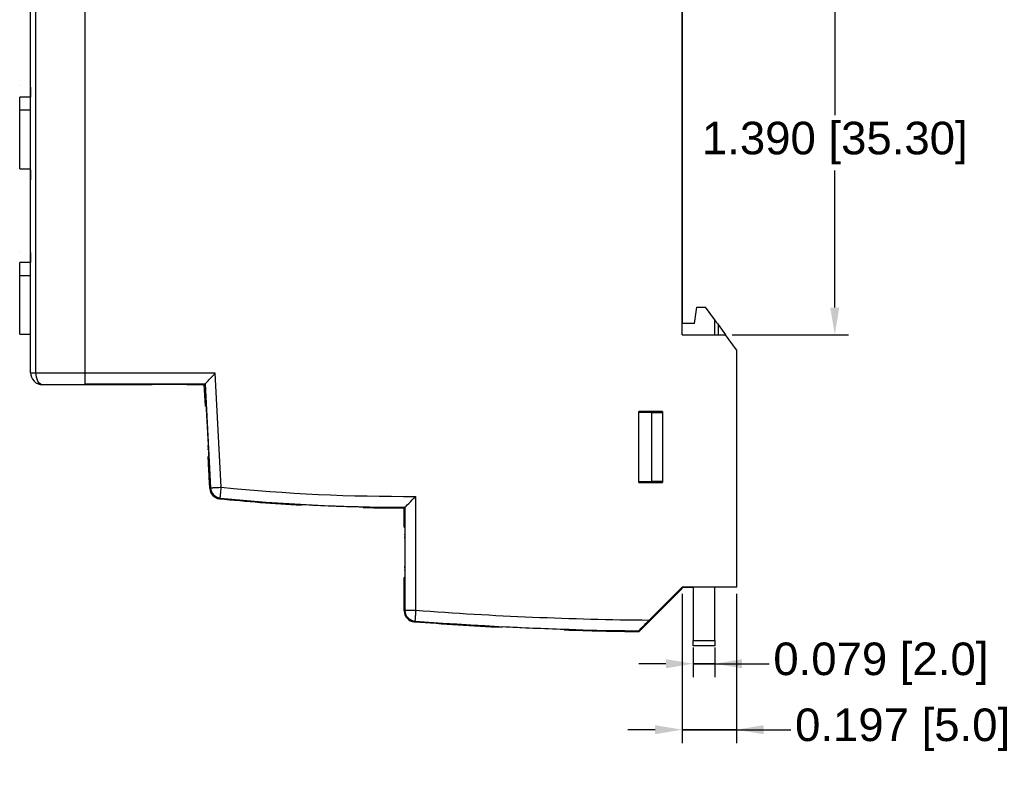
# Model space of a CAD drawing. Header units: millimetres. Extents: x 21 to 304, y 64 to 201.
# Tile 4 of 20: x 116 to 206, y 72 to 142. Entities that reach past the tile are written whole.
import ezdxf

# ---------------------------------------------------------------- set-up
doc = ezdxf.new("R2010")
doc.units = ezdxf.units.MM
doc.header["$MEASUREMENT"] = 0
doc.layers.get('0').update_dxf_attribs({"linetype": 'CONTINUOUS'})
doc.layers.get('Defpoints').update_dxf_attribs({"linetype": 'CONTINUOUS'})
doc.layers.add('View001', color=7, linetype='CONTINUOUS')
doc.styles.get("Standard").update_dxf_attribs({"font": 'arial.ttf'})
doc.dimstyles.new('STANDARD2', dxfattribs={"dimscale": 0, "dimtxt": 3, "dimasz": 2.5, "dimexe": 1.25, "dimexo": 0.625, "dimtad": 0, "dimtih": 1, "dimtoh": 1, "dimdsep": 46, "dimtxsty": 'STANDARD', "dimcen": 2.5, "dimadec": 0, "dimazin": 0, "dimtfac": 1, "dimtmove": 0, "dimatfit": 3, "dimfxl": 1, "dimarcsym": 0})

# ---------------------------------------------------------------- blocks, each defined once
blk = doc.blocks.new('*D7')
at = {"color": 0, "linetype": 'ByBlock', "lineweight": -2}
for p, q in [((177.895, 148.198), (191.971, 148.198)), ((190.721, 145.698), (190.721, 133.095)), ((190.721, 115.398), (190.721, 128.001)), ((181.275, 112.898), (191.971, 112.898))]:
    blk.add_line(p, q, dxfattribs=at)
at = {"color": 0}
for points in [[(191.138, 145.698), (190.304, 145.698), (190.721, 148.198)], [(190.304, 115.398), (191.138, 115.398), (190.721, 112.898)]]:
    blk.add_solid(points, dxfattribs=at)
at = {"layer": 'Defpoints', "color": 0}
for p in [(177.27, 148.198), (180.65, 112.898), (190.721, 112.898)]:
    blk.add_point(p, dxfattribs=at)
at = {"color": 0, "linetype": 'ByBlock', "insert": (190.721, 130.548), "char_height": 3, "attachment_point": 5}
blk.add_mtext('1.390 [35.30]', dxfattribs=at)
blk = doc.blocks.new('*D8')
at = {"color": 0, "linetype": 'ByBlock', "lineweight": -2}
for p, q in [((177.67, 84.119), (177.67, 81.36)), ((179.67, 84.119), (179.67, 81.36)), ((175.17, 82.61), (172.67, 82.61)), ((179.67, 82.61), (177.67, 82.61)), ((177.67, 82.61), (179.67, 82.61)), ((179.67, 82.61), (184.67, 82.61)), ((182.17, 82.61), (184.67, 82.61))]:
    blk.add_line(p, q, dxfattribs=at)
at = {"color": 0}
for points in [[(175.17, 82.193), (175.17, 83.026), (177.67, 82.61)], [(182.17, 83.026), (182.17, 82.193), (179.67, 82.61)]]:
    blk.add_solid(points, dxfattribs=at)
at = {"layer": 'Defpoints', "color": 0}
for p in [(177.67, 84.744), (179.67, 84.744), (177.67, 82.61)]:
    blk.add_point(p, dxfattribs=at)
at = {"color": 0, "linetype": 'ByBlock', "insert": (194.965, 82.61), "char_height": 3, "attachment_point": 5}
blk.add_mtext('0.079 [2.0]', dxfattribs=at)
blk = doc.blocks.new('*D9')
at = {"color": 0, "linetype": 'ByBlock', "lineweight": -2}
for p, q in [((176.67, 89.031), (176.67, 75.288)), ((181.67, 89.031), (181.67, 75.288)), ((174.17, 76.538), (171.67, 76.538)), ((176.67, 76.538), (181.67, 76.538)), ((181.67, 76.538), (176.67, 76.538)), ((181.67, 76.538), (186.67, 76.538)), ((184.17, 76.538), (186.67, 76.538))]:
    blk.add_line(p, q, dxfattribs=at)
at = {"color": 0}
for points in [[(174.17, 76.121), (174.17, 76.955), (176.67, 76.538)], [(184.17, 76.955), (184.17, 76.121), (181.67, 76.538)]]:
    blk.add_solid(points, dxfattribs=at)
at = {"layer": 'Defpoints', "color": 0}
for p in [(176.67, 89.656), (181.67, 89.656), (181.67, 76.538)]:
    blk.add_point(p, dxfattribs=at)
at = {"color": 0, "linetype": 'ByBlock', "insert": (196.965, 76.538), "char_height": 3, "attachment_point": 5}
blk.add_mtext('0.197 [5.0]', dxfattribs=at)

msp = doc.modelspace()

# ---------------------------------------------------------------- linework, layer by layer
at = {"layer": 'View001'}
for p, q in [((116.67, 109.398), (116.67, 151.698)), ((117.17, 109.398), (117.17, 151.698)), ((121.67, 151.731), (121.67, 109.366)), ((121.67, 151.698), (121.67, 109.398)), ((176.67, 112.898), (176.67, 144.798)), ((176.67, 144.798), (176.67, 113.934)), ((116.67, 135.698), (116.67, 134.774)), ((116.67, 134.774), (115.67, 134.774)), ((115.67, 133.572), (115.67, 134.774)), ((116.67, 133.572), (115.67, 133.572)), ((115.67, 128.178), (116.67, 128.178)), ((115.67, 128.178), (116.67, 128.178)), ((116.67, 128.078), (116.67, 127.152)), ((116.67, 120.458), (116.67, 119.533)), ((116.67, 119.533), (115.67, 119.533)), ((115.67, 118.313), (115.67, 119.533)), ((116.67, 118.313), (115.67, 118.313)), ((177.813, 113.934), (178.013, 115.444)), ((178.013, 115.444), (178.803, 115.444)), ((179.67, 114.252), (178.803, 115.444)), ((179.67, 112.898), (179.67, 114.252)), ((176.67, 112.898), (176.67, 113.934)), ((177.813, 113.934), (176.67, 113.934)), ((179.97, 113.839), (180.67, 112.876)), ((179.97, 113.839), (179.97, 112.898)), ((115.67, 112.938), (116.67, 112.938)), ((176.67, 112.898), (180.65, 112.898)), ((181.67, 111.495), (180.65, 112.898)), ((180.653, 112.898), (180.655, 112.898)), ((181.67, 111.501), (180.655, 112.898)), ((180.67, 112.876), (180.67, 112.871)), ((181.67, 111.501), (181.67, 111.495)), ((181.67, 111.495), (181.67, 89.656)), ((117.17, 109.398), (121.67, 109.398)), ((133.683, 109.366), (121.67, 109.366)), ((134.233, 98.858), (133.683, 109.366)), ((121.67, 108.298), (117.77, 108.298)), ((121.67, 108.366), (132.734, 108.366)), ((127.87, 108.298), (121.67, 108.298)), ((127.87, 108.298), (121.67, 108.298)), ((131.07, 108.325), (127.87, 108.325)), ((127.87, 108.325), (127.87, 108.298)), ((131.07, 108.325), (127.87, 108.325)), ((131.07, 108.298), (131.07, 108.325)), ((132.67, 108.298), (131.07, 108.298)), ((132.67, 108.298), (131.07, 108.298)), ((132.67, 108.298), (132.734, 108.366)), ((132.774, 106.31), (132.67, 108.298)), ((132.774, 106.31), (132.67, 108.298)), ((132.734, 108.366), (133.235, 98.806)), ((132.774, 106.31), (132.816, 106.31)), ((174.87, 105.833), (172.67, 105.833)), ((172.67, 99.283), (172.67, 105.833)), ((172.67, 105.833), (172.67, 105.733)), ((173.87, 105.733), (172.67, 105.733)), ((173.87, 105.733), (174.87, 105.733)), ((173.87, 99.383), (173.87, 105.733)), ((174.17, 105.733), (174.17, 105.833)), ((174.87, 105.833), (174.87, 99.283)), ((133.058, 101.687), (133.016, 101.687)), ((133.17, 98.744), (133.016, 101.687)), ((133.17, 98.744), (133.016, 101.687)), ((133.068, 100.961), (133.06, 100.961)), ((133.069, 100.958), (133.064, 100.957)), ((133.074, 100.855), (133.072, 100.855)), ((133.084, 100.676), (133.083, 100.65)), ((133.094, 100.958), (133.089, 100.957)), ((133.107, 100.957), (133.103, 100.957)), ((133.112, 100.634), (133.11, 100.634)), ((133.114, 100.684), (133.112, 100.684)), ((133.123, 100.671), (133.121, 100.671)), ((133.1, 100.233), (133.098, 100.233)), ((133.105, 100.266), (133.1, 100.266)), ((133.104, 100.625), (133.101, 100.624)), ((133.105, 100.599), (133.101, 100.624)), ((133.105, 100.126), (133.102, 100.125)), ((133.128, 99.84), (133.126, 99.84)), ((133.136, 100.394), (133.132, 100.394)), ((133.14, 100.286), (133.136, 100.286)), ((133.145, 99.938), (133.141, 99.937)), ((133.149, 100.164), (133.144, 100.163)), ((133.161, 99.779), (133.159, 99.779)), ((133.17, 99.775), (133.168, 99.775)), ((133.15, 99.396), (133.146, 99.395)), ((133.166, 99.447), (133.174, 99.447)), ((133.178, 99.369), (133.167, 99.368)), ((133.174, 99.447), (133.188, 99.191)), ((133.188, 99.191), (133.176, 99.191)), ((133.188, 99.191), (133.176, 99.191)), ((133.189, 99.396), (133.185, 99.395)), ((172.67, 99.383), (172.67, 99.283)), ((172.67, 99.383), (173.87, 99.383)), ((172.67, 99.283), (174.87, 99.283)), ((174.87, 99.383), (173.87, 99.383)), ((174.17, 99.283), (174.17, 99.383)), ((152.137, 87.537), (152.137, 98.019)), ((141.584, 97.214), (141.584, 97.281)), ((151.07, 97.016), (151.07, 96.948)), ((151.137, 97.016), (151.137, 87.537)), ((151.07, 95.176), (151.07, 96.948)), ((151.07, 95.176), (151.07, 96.948)), ((151.07, 95.176), (151.111, 95.176)), ((151.111, 90.554), (151.07, 90.554)), ((151.07, 87.475), (151.07, 90.554)), ((151.07, 87.475), (151.07, 90.554)), ((151.084, 89.826), (151.075, 89.826)), ((151.084, 89.823), (151.079, 89.823)), ((151.107, 90.054), (151.109, 90.054)), ((151.109, 90.054), (151.107, 90.054)), ((151.109, 90.054), (151.109, 88.054)), ((151.122, 89.823), (151.118, 89.823)), ((151.076, 88.99), (151.073, 88.99)), ((151.078, 89.098), (151.075, 89.098)), ((151.084, 89.131), (151.079, 89.131)), ((151.084, 89.72), (151.082, 89.72)), ((151.085, 89.541), (151.082, 89.515)), ((151.102, 89.317), (151.102, 89.554)), ((151.106, 89.554), (151.102, 89.554)), ((151.106, 88.054), (151.106, 89.612)), ((151.109, 89.612), (151.106, 89.612)), ((151.116, 89.549), (151.113, 89.549)), ((151.121, 89.151), (151.116, 89.151)), ((151.122, 89.259), (151.118, 89.259)), ((151.122, 89.028), (151.118, 89.028)), ((151.123, 89.536), (151.121, 89.536)), ((172.694, 85.573), (176.67, 89.548)), ((172.694, 85.573), (176.67, 89.548)), ((176.67, 89.656), (173.643, 86.63)), ((176.67, 89.548), (176.67, 89.656)), ((181.67, 89.656), (176.67, 89.656)), ((176.67, 89.656), (177.67, 89.656)), ((177.67, 89.656), (177.67, 84.744)), ((179.67, 84.744), (179.67, 89.656)), ((151.084, 88.259), (151.079, 88.259)), ((151.085, 88.704), (151.083, 88.704)), ((151.109, 88.054), (151.106, 88.054)), ((151.109, 88.054), (151.106, 88.054)), ((151.115, 88.643), (151.113, 88.643)), ((151.123, 88.259), (151.118, 88.259)), ((151.124, 88.639), (151.122, 88.639)), ((177.67, 84.744), (179.67, 84.744)), ((179.67, 84.244), (177.67, 84.244))]:
    msp.add_line(p, q, dxfattribs=at)
for centre, radius, start, end in [((151.07, 266.728), 168.712, -95.7272, -89.6374), ((151.07, 266.728), 169.78, -95.7469, -93.2026), ((151.07, 266.728), 169.78, -95.7469, -93.2026), ((151.07, 266.728), 169.712, -95.7272, -90), ((151.07, 266.728), 169.717, -93.2038, -91.2729), ((151.07, 266.728), 169.717, -93.2038, -91.2729), ((151.07, 266.728), 169.712, -90, -89.9771), ((151.07, 266.728), 169.78, -91.2724, -90), ((151.07, 266.728), 169.78, -91.2724, -90), ((176.67, 413.728), 327.112, -94.301, -90.5301), ((176.67, 413.728), 328.18, -94.312, -92.8968), ((176.67, 413.728), 328.18, -94.312, -92.8968), ((176.67, 413.728), 328.112, -94.301, -90.6991), ((176.67, 413.728), 328.117, -92.8973, -91.8985), ((176.67, 413.728), 328.18, -91.8981, -90.6942), ((176.67, 413.728), 328.18, -91.8981, -90.6942)]:
    msp.add_arc(centre, radius, start, end, dxfattribs=at)
for centre, major_axis, ratio, start_param, end_param in [((134.233, 98.858), (-0.69, 0.724), 0.999934, -5.4216, -4.00318), ((152.137, 87.537), (0.68, -0.733), 0.999929, 3.96456, 5.46022)]:
    msp.add_ellipse(centre, major_axis=major_axis, ratio=ratio, start_param=start_param, end_param=end_param, dxfattribs=at)
for points, degree, knots in [([(116.67, 138.548), (116.67, 138.708), (116.67, 138.868), (116.67, 139.185), (116.67, 139.49), (116.67, 139.637), (116.67, 139.785), (116.67, 139.925), (116.67, 140.065), (116.67, 140.195), (116.67, 140.325), (116.67, 140.445), (116.67, 140.564), (116.67, 140.67), (116.67, 140.777), (116.67, 140.869), (116.67, 140.962), (116.67, 141.039), (116.67, 141.116), (116.67, 141.177), (116.67, 141.239), (116.67, 141.283), (116.67, 141.327), (116.67, 141.354), (116.67, 141.381), (116.67, 141.389), (116.67, 141.398)], 2, [3.14159, 3.14159, 3.14159, 3.25379, 3.25379, 3.47819, 3.47819, 3.59039, 3.59039, 3.70259, 3.70259, 3.81479, 3.81479, 3.92699, 3.92699, 4.03919, 4.03919, 4.15139, 4.15139, 4.26359, 4.26359, 4.37579, 4.37579, 4.48799, 4.48799, 4.60019, 4.60019, 4.71239, 4.71239, 4.71239]), ([(116.67, 135.698), (116.67, 135.707), (116.67, 135.716), (116.67, 135.743), (116.67, 135.77), (116.67, 135.814), (116.67, 135.858), (116.67, 135.92), (116.67, 135.981), (116.67, 136.058), (116.67, 136.135), (116.67, 136.228), (116.67, 136.32), (116.67, 136.427), (116.67, 136.533), (116.67, 136.652), (116.67, 136.772), (116.67, 136.902), (116.67, 137.032), (116.67, 137.172), (116.67, 137.312), (116.67, 137.46), (116.67, 137.607), (116.67, 137.761), (116.67, 137.914), (116.67, 138.228), (116.67, 138.548)], 2, [1.5708, 1.5708, 1.5708, 1.683, 1.683, 1.7952, 1.7952, 1.9074, 1.9074, 2.0196, 2.0196, 2.1318, 2.1318, 2.24399, 2.24399, 2.35619, 2.35619, 2.46839, 2.46839, 2.58059, 2.58059, 2.69279, 2.69279, 2.80499, 2.80499, 2.91719, 2.91719, 3.14159, 3.14159, 3.14159]), ([(115.67, 128.178), (115.67, 128.236), (115.67, 128.405), (115.67, 128.68), (115.67, 129.048), (115.67, 129.495), (115.67, 130.001), (115.67, 130.546), (115.67, 131.107), (115.67, 131.661), (115.67, 132.184), (115.67, 132.654), (115.67, 133.053), (115.67, 133.363), (115.67, 133.572)], 1, [0.002599, 0.002599, 0.207082, 0.411566, 0.616049, 0.820533, 1.02502, 1.2295, 1.43398, 1.63847, 1.84295, 2.04743, 2.25192, 2.4564, 2.66088, 2.86537, 2.86537]), ([(116.67, 130.928), (116.67, 131.088), (116.67, 131.248), (116.67, 131.565), (116.67, 131.87), (116.67, 132.017), (116.67, 132.165), (116.67, 132.305), (116.67, 132.445), (116.67, 132.575), (116.67, 132.705), (116.67, 132.825), (116.67, 132.944), (116.67, 133.05), (116.67, 133.157), (116.67, 133.249), (116.67, 133.342), (116.67, 133.419), (116.67, 133.496), (116.67, 133.557), (116.67, 133.619), (116.67, 133.663), (116.67, 133.707), (116.67, 133.734), (116.67, 133.761), (116.67, 133.769), (116.67, 133.778)], 2, [3.14159, 3.14159, 3.14159, 3.25379, 3.25379, 3.47819, 3.47819, 3.59039, 3.59039, 3.70259, 3.70259, 3.81479, 3.81479, 3.92699, 3.92699, 4.03919, 4.03919, 4.15139, 4.15139, 4.26359, 4.26359, 4.37579, 4.37579, 4.48799, 4.48799, 4.60019, 4.60019, 4.71239, 4.71239, 4.71239]), ([(116.67, 128.078), (116.67, 128.087), (116.67, 128.096), (116.67, 128.123), (116.67, 128.15), (116.67, 128.194), (116.67, 128.238), (116.67, 128.3), (116.67, 128.361), (116.67, 128.438), (116.67, 128.515), (116.67, 128.608), (116.67, 128.7), (116.67, 128.807), (116.67, 128.913), (116.67, 129.032), (116.67, 129.152), (116.67, 129.282), (116.67, 129.412), (116.67, 129.552), (116.67, 129.692), (116.67, 129.84), (116.67, 129.987), (116.67, 130.141), (116.67, 130.294), (116.67, 130.608), (116.67, 130.928)], 2, [1.5708, 1.5708, 1.5708, 1.683, 1.683, 1.7952, 1.7952, 1.9074, 1.9074, 2.0196, 2.0196, 2.1318, 2.1318, 2.24399, 2.24399, 2.35619, 2.35619, 2.46839, 2.46839, 2.58059, 2.58059, 2.69279, 2.69279, 2.80499, 2.80499, 2.91719, 2.91719, 3.14159, 3.14159, 3.14159]), ([(116.67, 123.308), (116.67, 123.468), (116.67, 123.628), (116.67, 123.945), (116.67, 124.25), (116.67, 124.397), (116.67, 124.545), (116.67, 124.685), (116.67, 124.825), (116.67, 124.955), (116.67, 125.085), (116.67, 125.205), (116.67, 125.324), (116.67, 125.43), (116.67, 125.537), (116.67, 125.629), (116.67, 125.722), (116.67, 125.799), (116.67, 125.876), (116.67, 125.937), (116.67, 125.999), (116.67, 126.043), (116.67, 126.087), (116.67, 126.114), (116.67, 126.141), (116.67, 126.149), (116.67, 126.158)], 2, [3.14159, 3.14159, 3.14159, 3.25379, 3.25379, 3.47819, 3.47819, 3.59039, 3.59039, 3.70259, 3.70259, 3.81479, 3.81479, 3.92699, 3.92699, 4.03919, 4.03919, 4.15139, 4.15139, 4.26359, 4.26359, 4.37579, 4.37579, 4.48799, 4.48799, 4.60019, 4.60019, 4.71239, 4.71239, 4.71239]), ([(116.67, 120.458), (116.67, 120.467), (116.67, 120.476), (116.67, 120.503), (116.67, 120.53), (116.67, 120.574), (116.67, 120.618), (116.67, 120.68), (116.67, 120.741), (116.67, 120.818), (116.67, 120.895), (116.67, 120.988), (116.67, 121.08), (116.67, 121.187), (116.67, 121.293), (116.67, 121.412), (116.67, 121.532), (116.67, 121.662), (116.67, 121.792), (116.67, 121.932), (116.67, 122.072), (116.67, 122.22), (116.67, 122.367), (116.67, 122.521), (116.67, 122.674), (116.67, 122.988), (116.67, 123.308)], 2, [1.5708, 1.5708, 1.5708, 1.683, 1.683, 1.7952, 1.7952, 1.9074, 1.9074, 2.0196, 2.0196, 2.1318, 2.1318, 2.24399, 2.24399, 2.35619, 2.35619, 2.46839, 2.46839, 2.58059, 2.58059, 2.69279, 2.69279, 2.80499, 2.80499, 2.91719, 2.91719, 3.14159, 3.14159, 3.14159]), ([(115.67, 112.938), (115.67, 112.995), (115.67, 113.161), (115.67, 113.432), (115.67, 113.794), (115.67, 114.234), (115.67, 114.734), (115.67, 115.273), (115.67, 115.829), (115.67, 116.379), (115.67, 116.9), (115.67, 117.373), (115.67, 117.776), (115.67, 118.094), (115.67, 118.313)], 1, [0.027292, 0.027292, 0.230011, 0.432731, 0.63545, 0.83817, 1.04089, 1.24361, 1.44633, 1.64905, 1.85177, 2.05449, 2.25721, 2.45993, 2.66265, 2.86537, 2.86537]), ([(116.67, 115.688), (116.67, 115.848), (116.67, 116.008), (116.67, 116.325), (116.67, 116.63), (116.67, 116.777), (116.67, 116.925), (116.67, 117.065), (116.67, 117.205), (116.67, 117.335), (116.67, 117.465), (116.67, 117.585), (116.67, 117.704), (116.67, 117.81), (116.67, 117.917), (116.67, 118.009), (116.67, 118.102), (116.67, 118.179), (116.67, 118.256), (116.67, 118.317), (116.67, 118.379), (116.67, 118.423), (116.67, 118.467), (116.67, 118.494), (116.67, 118.521), (116.67, 118.529), (116.67, 118.538)], 2, [3.14159, 3.14159, 3.14159, 3.25379, 3.25379, 3.47819, 3.47819, 3.59039, 3.59039, 3.70259, 3.70259, 3.81479, 3.81479, 3.92699, 3.92699, 4.03919, 4.03919, 4.15139, 4.15139, 4.26359, 4.26359, 4.37579, 4.37579, 4.48799, 4.48799, 4.60019, 4.60019, 4.71239, 4.71239, 4.71239]), ([(116.67, 112.838), (116.67, 112.847), (116.67, 112.856), (116.67, 112.883), (116.67, 112.91), (116.67, 112.954), (116.67, 112.998), (116.67, 113.06), (116.67, 113.121), (116.67, 113.198), (116.67, 113.275), (116.67, 113.368), (116.67, 113.46), (116.67, 113.567), (116.67, 113.673), (116.67, 113.792), (116.67, 113.912), (116.67, 114.042), (116.67, 114.172), (116.67, 114.312), (116.67, 114.452), (116.67, 114.6), (116.67, 114.747), (116.67, 114.901), (116.67, 115.054), (116.67, 115.368), (116.67, 115.688)], 2, [1.5708, 1.5708, 1.5708, 1.683, 1.683, 1.7952, 1.7952, 1.9074, 1.9074, 2.0196, 2.0196, 2.1318, 2.1318, 2.24399, 2.24399, 2.35619, 2.35619, 2.46839, 2.46839, 2.58059, 2.58059, 2.69279, 2.69279, 2.80499, 2.80499, 2.91719, 2.91719, 3.14159, 3.14159, 3.14159]), ([(179.67, 114.252), (179.668, 114.253), (179.698, 114.213), (179.757, 114.131), (179.816, 114.05), (179.899, 113.936), (179.97, 113.839)], 3, [0, 0, 0, 0, 0.785398, 0.785398, 0.785398, 1.5708, 1.5708, 1.5708, 1.5708]), ([(116.67, 109.398), (116.666, 109.141), (116.773, 108.836), (116.992, 108.621), (117.207, 108.402), (117.512, 108.295), (117.77, 108.298)], 3, [0, 0, 0, 0, 0.785398, 0.785398, 0.785398, 1.5708, 1.5708, 1.5708, 1.5708]), ([(116.67, 109.398), (116.67, 109.398), (116.723, 109.398), (116.816, 109.398), (116.909, 109.398), (117.038, 109.398), (117.17, 109.398)], 3, [1.5708, 1.5708, 1.5708, 1.5708, 2.35619, 2.35619, 2.35619, 3.14159, 3.14159, 3.14159, 3.14159]), ([(117.769, 108.298), (117.628, 108.295), (117.462, 108.402), (117.345, 108.621), (117.226, 108.836), (117.168, 109.141), (117.17, 109.398)], 3, [4.7133, 4.7133, 4.7133, 4.7133, 5.49824, 5.49824, 5.49824, 6.28319, 6.28319, 6.28319, 6.28319]), ([(121.67, 109.398), (121.67, 109.212), (121.67, 109.035), (121.67, 108.919), (121.67, 108.813), (121.67, 108.763), (121.67, 108.713), (121.67, 108.667), (121.67, 108.621), (121.67, 108.58), (121.67, 108.538), (121.67, 108.503), (121.67, 108.467), (121.67, 108.437), (121.67, 108.407), (121.67, 108.384), (121.67, 108.36), (121.67, 108.343), (121.67, 108.326), (121.67, 108.316), (121.67, 108.305), (121.67, 108.302), (121.67, 108.298)], 2, [3.14159, 3.14159, 3.14159, 3.47819, 3.47819, 3.70259, 3.70259, 3.81479, 3.81479, 3.92699, 3.92699, 4.03919, 4.03919, 4.15139, 4.15139, 4.26359, 4.26359, 4.37579, 4.37579, 4.48799, 4.48799, 4.60019, 4.60019, 4.71239, 4.71239, 4.71239]), ([(132.734, 108.366), (132.733, 108.365), (132.826, 108.464), (133.015, 108.662), (133.2, 108.857), (133.461, 109.133), (133.683, 109.366)], 3, [3.15032, 3.15032, 3.15032, 3.15032, 3.93135, 3.93135, 3.93135, 4.71239, 4.71239, 4.71239, 4.71239]), ([(132.816, 106.31), (132.819, 106.309), (132.828, 106.218), (132.852, 105.848), (132.864, 105.662), (132.879, 105.408), (132.898, 105.086), (132.916, 104.767), (132.937, 104.384), (132.957, 103.998), (132.977, 103.613), (132.996, 103.23), (133.012, 102.911), (133.027, 102.589), (133.038, 102.335), (133.046, 102.149), (133.061, 101.779), (133.061, 101.688), (133.058, 101.687)], 3, [0.165227, 0.165227, 0.165227, 0.165227, 0.950625, 0.950625, 0.950625, 1.34332, 1.34332, 1.34332, 1.73602, 1.73602, 1.73602, 2.12872, 2.12872, 2.12872, 2.52142, 2.52142, 2.52142, 3.30682, 3.30682, 3.30682, 3.30682]), ([(133.052, 101.188), (133.053, 101.189), (133.057, 101.148), (133.063, 101.052), (133.069, 100.957), (133.077, 100.817), (133.084, 100.676)], 3, [0, 0, 0, 0, 0.498497, 0.498497, 0.498497, 1, 1, 1, 1]), ([(133.06, 100.961), (133.055, 101.072), (133.053, 101.131), (133.051, 101.19), (133.052, 101.188)], 2, [0, 0, 0, 0.488104, 0.488104, 1, 1, 1]), ([(133.102, 100.125), (133.094, 100.275), (133.086, 100.422), (133.079, 100.568), (133.072, 100.709), (133.065, 100.849), (133.06, 100.961)], 3, [0, 0, 0, 0, 0.506048, 0.506048, 0.506048, 1, 1, 1, 1]), ([(133.065, 100.898), (133.069, 100.822), (133.074, 100.71), (133.08, 100.592), (133.086, 100.474), (133.092, 100.354), (133.098, 100.233)], 3, [0, 0, 0, 0, 0.50648, 0.50648, 0.50648, 1, 1, 1, 1]), ([(133.101, 100.624), (133.093, 100.78), (133.085, 100.94), (133.081, 101.044), (133.077, 101.151), (133.076, 101.188), (133.077, 101.188)], 3, [0, 0, 0, 0, 0.495777, 0.495777, 0.495777, 1, 1, 1, 1]), ([(133.077, 101.188), (133.079, 101.189), (133.083, 101.145), (133.09, 101.029), (133.096, 100.929), (133.104, 100.783), (133.112, 100.636)], 3, [0, 0, 0, 0, 0.526587, 0.526587, 0.526587, 1, 1, 1, 1]), ([(133.112, 100.684), (133.105, 100.818), (133.099, 100.952), (133.095, 101.042), (133.09, 101.147), (133.089, 101.189), (133.091, 101.188)], 3, [0, 0, 0, 0, 0.475088, 0.475088, 0.475088, 1, 1, 1, 1]), ([(133.11, 100.634), (133.105, 100.721), (133.1, 100.806), (133.097, 100.864), (133.093, 100.931), (133.09, 100.958), (133.089, 100.957)], 3, [0, 0, 0, 0, 0.474989, 0.474989, 0.474989, 1, 1, 1, 1]), ([(133.089, 100.957), (133.089, 100.958), (133.089, 100.931), (133.092, 100.862), (133.095, 100.797), (133.1, 100.695), (133.105, 100.599)], 3, [0, 0, 0, 0, 0.504704, 0.504704, 0.504704, 1, 1, 1, 1]), ([(133.091, 101.188), (133.092, 101.189), (133.096, 101.145), (133.102, 101.039), (133.108, 100.947), (133.115, 100.813), (133.122, 100.678)], 3, [0, 0, 0, 0, 0.525016, 0.525016, 0.525016, 1, 1, 1, 1]), ([(133.103, 100.957), (133.102, 100.958), (133.102, 100.941), (133.104, 100.895), (133.106, 100.845), (133.11, 100.765), (133.115, 100.683)], 3, [0, 0, 0, 0, 0.47282, 0.47282, 0.47282, 1, 1, 1, 1]), ([(133.121, 100.671), (133.117, 100.746), (133.112, 100.822), (133.109, 100.875), (133.105, 100.935), (133.103, 100.958), (133.103, 100.957)], 3, [0, 0, 0, 0, 0.477289, 0.477289, 0.477289, 1, 1, 1, 1]), ([(133.141, 99.937), (133.136, 100.074), (133.129, 100.226), (133.122, 100.39), (133.11, 100.634)], 2, [0, 0, 0, 0.474273, 0.474273, 1, 1, 1]), ([(133.136, 100.286), (133.133, 100.317), (133.13, 100.365), (133.126, 100.442), (133.121, 100.514), (133.117, 100.595), (133.112, 100.684)], 3, [0, 0, 0, 0, 0.521669, 0.521669, 0.521669, 1, 1, 1, 1]), ([(133.112, 100.636), (133.121, 100.459), (133.129, 100.292), (133.135, 100.16), (133.141, 100.033), (133.145, 99.925), (133.15, 99.817)], 3, [0, 0, 0, 0, 0.51396, 0.51396, 0.51396, 1, 1, 1, 1]), ([(133.115, 100.683), (133.118, 100.607), (133.123, 100.529), (133.126, 100.475), (133.13, 100.414), (133.132, 100.393), (133.132, 100.394)], 3, [0, 0, 0, 0, 0.477104, 0.477104, 0.477104, 1, 1, 1, 1]), ([(133.132, 100.394), (133.133, 100.394), (133.133, 100.409), (133.131, 100.456), (133.129, 100.507), (133.125, 100.589), (133.121, 100.671)], 3, [0, 0, 0, 0, 0.470519, 0.470519, 0.470519, 1, 1, 1, 1]), ([(133.122, 100.678), (133.129, 100.547), (133.134, 100.441), (133.139, 100.331), (133.14, 100.286)], 2, [0, 0, 0, 0.477919, 0.477919, 1, 1, 1]), ([(133.098, 100.233), (133.094, 100.315), (133.091, 100.387), (133.09, 100.432), (133.088, 100.474), (133.088, 100.496), (133.089, 100.496)], 3, [0, 0, 0, 0, 0.51546, 0.51546, 0.51546, 1, 1, 1, 1]), ([(133.089, 100.496), (133.089, 100.497), (133.091, 100.482), (133.093, 100.451), (133.095, 100.419), (133.098, 100.373), (133.102, 100.316), (133.109, 100.193), (133.119, 100.018), (133.128, 99.848)], 3, [0, 0, 0, 0, 0.238159, 0.238159, 0.238159, 0.478393, 0.478393, 0.478393, 1, 1, 1, 1]), ([(133.1, 100.266), (133.099, 100.266), (133.1, 100.229), (133.103, 100.152), (133.107, 100.077), (133.112, 99.964), (133.118, 99.853)], 3, [0, 0, 0, 0, 0.493483, 0.493483, 0.493483, 1, 1, 1, 1]), ([(133.126, 99.84), (133.12, 99.952), (133.114, 100.07), (133.109, 100.152), (133.104, 100.233), (133.101, 100.267), (133.1, 100.266)], 3, [0, 0, 0, 0, 0.509429, 0.509429, 0.509429, 1, 1, 1, 1]), ([(133.158, 99.165), (133.157, 99.163), (133.155, 99.193), (133.15, 99.252), (133.147, 99.302), (133.143, 99.368), (133.138, 99.449), (133.127, 99.649), (133.114, 99.894), (133.102, 100.125)], 3, [0, 0, 0, 0, 0.265146, 0.265146, 0.265146, 0.479276, 0.479276, 0.479276, 1, 1, 1, 1]), ([(133.118, 99.853), (133.124, 99.734), (133.131, 99.614), (133.136, 99.524), (133.142, 99.437), (133.145, 99.394), (133.146, 99.395)], 3, [0, 0, 0, 0, 0.513673, 0.513673, 0.513673, 1, 1, 1, 1]), ([(133.146, 99.395), (133.147, 99.394), (133.146, 99.434), (133.142, 99.515), (133.138, 99.602), (133.132, 99.724), (133.126, 99.84)], 3, [0, 0, 0, 0, 0.475258, 0.475258, 0.475258, 1, 1, 1, 1]), ([(133.128, 99.848), (133.137, 99.67), (133.146, 99.49), (133.152, 99.356), (133.158, 99.23), (133.16, 99.162), (133.158, 99.165)], 3, [0, 0, 0, 0, 0.514171, 0.514171, 0.514171, 1, 1, 1, 1]), ([(133.159, 99.779), (133.153, 99.894), (133.147, 100.013), (133.143, 100.106), (133.138, 100.198), (133.136, 100.258), (133.136, 100.286)], 3, [0, 0, 0, 0, 0.506051, 0.506051, 0.506051, 1, 1, 1, 1]), ([(133.14, 100.286), (133.143, 100.251), (133.147, 100.186), (133.153, 100.092), (133.158, 99.999), (133.165, 99.885), (133.171, 99.772)], 3, [0, 0, 0, 0, 0.503802, 0.503802, 0.503802, 1, 1, 1, 1]), ([(133.167, 99.368), (133.159, 99.539), (133.153, 99.675), (133.146, 99.82), (133.141, 99.937)], 2, [0, 0, 0, 0.480675, 0.480675, 1, 1, 1]), ([(133.144, 100.163), (133.143, 100.167), (133.144, 100.131), (133.148, 100.055), (133.151, 99.983), (133.156, 99.882), (133.161, 99.783)], 3, [0, 0, 0, 0, 0.508358, 0.508358, 0.508358, 1, 1, 1, 1]), ([(133.168, 99.775), (133.163, 99.877), (133.157, 99.981), (133.153, 100.054), (133.148, 100.13), (133.145, 100.167), (133.144, 100.163)], 3, [0, 0, 0, 0, 0.492851, 0.492851, 0.492851, 1, 1, 1, 1]), ([(133.15, 99.817), (133.154, 99.728), (133.157, 99.639), (133.161, 99.555), (133.166, 99.447)], 2, [0, 0, 0, 0.511484, 0.511484, 1, 1, 1]), ([(133.197, 99.165), (133.195, 99.163), (133.191, 99.218), (133.183, 99.341), (133.177, 99.454), (133.167, 99.617), (133.159, 99.779)], 3, [0, 0, 0, 0, 0.512347, 0.512347, 0.512347, 1, 1, 1, 1]), ([(133.161, 99.783), (133.166, 99.685), (133.172, 99.581), (133.176, 99.508), (133.181, 99.433), (133.184, 99.396), (133.185, 99.395)], 3, [0, 0, 0, 0, 0.483351, 0.483351, 0.483351, 1, 1, 1, 1]), ([(133.185, 99.395), (133.186, 99.394), (133.185, 99.426), (133.181, 99.503), (133.178, 99.575), (133.173, 99.676), (133.168, 99.775)], 3, [0, 0, 0, 0, 0.509049, 0.509049, 0.509049, 1, 1, 1, 1]), ([(133.171, 99.772), (133.179, 99.612), (133.187, 99.451), (133.192, 99.34), (133.197, 99.217), (133.198, 99.163), (133.197, 99.165)], 3, [0, 0, 0, 0, 0.4849, 0.4849, 0.4849, 1, 1, 1, 1]), ([(133.235, 98.806), (133.237, 98.806), (133.24, 98.806), (133.242, 98.806), (133.248, 98.807), (133.255, 98.807), (133.261, 98.807), (133.272, 98.808), (133.283, 98.808), (133.293, 98.809), (133.308, 98.81), (133.322, 98.811), (133.336, 98.811), (133.355, 98.812), (133.373, 98.813), (133.391, 98.814), (133.412, 98.815), (133.434, 98.816), (133.456, 98.817), (133.481, 98.819), (133.505, 98.82), (133.53, 98.821), (133.558, 98.823), (133.586, 98.824), (133.614, 98.826), (133.673, 98.829), (133.736, 98.832), (133.802, 98.836), (133.937, 98.843), (134.085, 98.85), (134.233, 98.858)], 3, [0.008727, 0.008727, 0.008727, 0.008727, 0.120303, 0.120303, 0.120303, 0.231879, 0.231879, 0.231879, 0.343456, 0.343456, 0.343456, 0.455032, 0.455032, 0.455032, 0.566609, 0.566609, 0.566609, 0.678185, 0.678185, 0.678185, 0.789761, 0.789761, 0.789761, 0.901338, 0.901338, 0.901338, 1.12449, 1.12449, 1.12449, 1.5708, 1.5708, 1.5708, 1.5708]), ([(134.134, 97.863), (134.134, 97.866), (134.134, 97.868), (134.134, 97.871), (134.135, 97.877), (134.136, 97.883), (134.136, 97.89), (134.137, 97.9), (134.138, 97.911), (134.139, 97.921), (134.141, 97.936), (134.142, 97.95), (134.144, 97.965), (134.146, 97.983), (134.147, 98.001), (134.149, 98.019), (134.151, 98.04), (134.154, 98.062), (134.156, 98.084), (134.158, 98.108), (134.161, 98.133), (134.163, 98.158), (134.166, 98.186), (134.169, 98.213), (134.171, 98.241), (134.177, 98.3), (134.184, 98.363), (134.19, 98.429), (134.204, 98.563), (134.219, 98.71), (134.233, 98.858)], 3, [3.15032, 3.15032, 3.15032, 3.15032, 3.2619, 3.2619, 3.2619, 3.37347, 3.37347, 3.37347, 3.48505, 3.48505, 3.48505, 3.59662, 3.59662, 3.59662, 3.7082, 3.7082, 3.7082, 3.81978, 3.81978, 3.81978, 3.93135, 3.93135, 3.93135, 4.04293, 4.04293, 4.04293, 4.26608, 4.26608, 4.26608, 4.71239, 4.71239, 4.71239, 4.71239]), ([(133.17, 98.744), (133.182, 98.508), (133.281, 98.278), (133.445, 98.107), (133.609, 97.935), (133.831, 97.826), (134.069, 97.802)], 3, [0, 0, 0, 0, 0.000705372, 0.000705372, 0.000705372, 0.00141074, 0.00141074, 0.00141074, 0.00141074]), ([(133.17, 98.744), (133.182, 98.508), (133.281, 98.278), (133.445, 98.107), (133.609, 97.935), (133.831, 97.826), (134.069, 97.802)], 3, [0, 0, 0, 0, 0.000705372, 0.000705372, 0.000705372, 0.00141074, 0.00141074, 0.00141074, 0.00141074]), ([(151.137, 97.016), (151.14, 97.019), (151.303, 97.182), (151.495, 97.375), (151.688, 97.567), (151.915, 97.796), (152.137, 98.019)], 3, [0, 0, 0, 0, 0.000947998, 0.000947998, 0.000947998, 0.001896, 0.001896, 0.001896, 0.001896]), ([(151.111, 95.176), (151.115, 95.176), (151.119, 95.085), (151.124, 94.714), (151.126, 94.529), (151.128, 94.275), (151.129, 93.953), (151.131, 93.634), (151.132, 93.251), (151.132, 92.865), (151.132, 92.479), (151.131, 92.097), (151.129, 91.777), (151.128, 91.455), (151.126, 91.201), (151.124, 91.016), (151.119, 90.645), (151.115, 90.554), (151.111, 90.554)], 3, [1.5708, 1.5708, 1.5708, 1.5708, 2.35619, 2.35619, 2.35619, 2.74889, 2.74889, 2.74889, 3.14159, 3.14159, 3.14159, 3.53429, 3.53429, 3.53429, 3.92699, 3.92699, 3.92699, 4.71239, 4.71239, 4.71239, 4.71239]), ([(151.073, 88.99), (151.073, 89.139), (151.073, 89.287), (151.074, 89.433), (151.074, 89.574), (151.074, 89.714), (151.075, 89.826)], 3, [0, 0, 0, 0, 0.506048, 0.506048, 0.506048, 1, 1, 1, 1]), ([(151.075, 89.826), (151.076, 89.938), (151.077, 89.997), (151.078, 90.056), (151.08, 90.054)], 2, [0, 0, 0, 0.488104, 0.488104, 1, 1, 1]), ([(151.078, 89.764), (151.077, 89.688), (151.076, 89.575), (151.076, 89.457), (151.076, 89.339), (151.075, 89.219), (151.075, 89.098)], 3, [0, 0, 0, 0, 0.50648, 0.50648, 0.50648, 1, 1, 1, 1]), ([(151.08, 90.054), (151.081, 90.055), (151.082, 90.014), (151.083, 89.917), (151.084, 89.823), (151.085, 89.682), (151.085, 89.541)], 3, [0, 0, 0, 0, 0.498497, 0.498497, 0.498497, 1, 1, 1, 1]), ([(151.102, 89.554), (151.104, 89.645), (151.105, 89.788), (151.107, 89.902), (151.107, 90.054)], 2, [0, 0, 0, 0.551215, 0.551215, 1, 1, 1]), ([(151.113, 89.549), (151.113, 89.683), (151.114, 89.818), (151.115, 89.908), (151.116, 90.013), (151.117, 90.055), (151.118, 90.054)], 3, [0, 0, 0, 0, 0.475088, 0.475088, 0.475088, 1, 1, 1, 1]), ([(151.118, 89.823), (151.118, 89.823), (151.117, 89.807), (151.116, 89.761), (151.116, 89.71), (151.116, 89.63), (151.116, 89.548)], 3, [0, 0, 0, 0, 0.47282, 0.47282, 0.47282, 1, 1, 1, 1]), ([(151.118, 90.054), (151.119, 90.055), (151.121, 90.011), (151.122, 89.905), (151.123, 89.813), (151.123, 89.679), (151.123, 89.543)], 3, [0, 0, 0, 0, 0.525016, 0.525016, 0.525016, 1, 1, 1, 1]), ([(151.121, 89.536), (151.121, 89.612), (151.121, 89.687), (151.12, 89.74), (151.12, 89.8), (151.119, 89.824), (151.118, 89.823)], 3, [0, 0, 0, 0, 0.477289, 0.477289, 0.477289, 1, 1, 1, 1]), ([(151.079, 88.028), (151.078, 88.027), (151.077, 88.056), (151.076, 88.115), (151.076, 88.165), (151.075, 88.231), (151.075, 88.312), (151.073, 88.513), (151.073, 88.758), (151.073, 88.99)], 3, [0, 0, 0, 0, 0.265146, 0.265146, 0.265146, 0.479276, 0.479276, 0.479276, 1, 1, 1, 1]), ([(151.075, 89.098), (151.076, 89.18), (151.077, 89.252), (151.077, 89.296), (151.078, 89.339), (151.079, 89.361), (151.08, 89.361)], 3, [0, 0, 0, 0, 0.51546, 0.51546, 0.51546, 1, 1, 1, 1]), ([(151.079, 89.131), (151.078, 89.131), (151.077, 89.093), (151.077, 89.017), (151.076, 88.941), (151.075, 88.828), (151.075, 88.718)], 3, [0, 0, 0, 0, 0.493483, 0.493483, 0.493483, 1, 1, 1, 1]), ([(151.083, 88.704), (151.083, 88.816), (151.082, 88.934), (151.082, 89.017), (151.081, 89.098), (151.08, 89.132), (151.079, 89.131)], 3, [0, 0, 0, 0, 0.509429, 0.509429, 0.509429, 1, 1, 1, 1]), ([(151.08, 89.361), (151.08, 89.362), (151.081, 89.347), (151.082, 89.316), (151.082, 89.284), (151.083, 89.238), (151.083, 89.18), (151.084, 89.057), (151.085, 88.882), (151.085, 88.712)], 3, [0, 0, 0, 0, 0.238159, 0.238159, 0.238159, 0.478393, 0.478393, 0.478393, 1, 1, 1, 1]), ([(151.106, 89.612), (151.106, 89.515), (151.104, 89.444), (151.103, 89.369), (151.102, 89.317)], 2, [0, 0, 0, 0.502156, 0.502156, 1, 1, 1]), ([(151.116, 89.151), (151.115, 89.182), (151.114, 89.23), (151.114, 89.307), (151.114, 89.379), (151.113, 89.46), (151.113, 89.549)], 3, [0, 0, 0, 0, 0.521669, 0.521669, 0.521669, 1, 1, 1, 1]), ([(151.113, 88.643), (151.113, 88.758), (151.113, 88.877), (151.113, 88.971), (151.114, 89.063), (151.115, 89.123), (151.116, 89.151)], 3, [0, 0, 0, 0, 0.506051, 0.506051, 0.506051, 1, 1, 1, 1]), ([(151.118, 89.028), (151.117, 89.031), (151.116, 88.995), (151.116, 88.919), (151.115, 88.847), (151.115, 88.746), (151.115, 88.647)], 3, [0, 0, 0, 0, 0.508358, 0.508358, 0.508358, 1, 1, 1, 1]), ([(151.116, 89.548), (151.116, 89.472), (151.116, 89.394), (151.116, 89.34), (151.117, 89.279), (151.118, 89.258), (151.118, 89.259)], 3, [0, 0, 0, 0, 0.477104, 0.477104, 0.477104, 1, 1, 1, 1]), ([(151.118, 89.259), (151.119, 89.259), (151.12, 89.274), (151.12, 89.32), (151.121, 89.372), (151.121, 89.454), (151.121, 89.536)], 3, [0, 0, 0, 0, 0.470519, 0.470519, 0.470519, 1, 1, 1, 1]), ([(151.122, 88.639), (151.122, 88.741), (151.121, 88.845), (151.121, 88.918), (151.12, 88.995), (151.119, 89.031), (151.118, 89.028)], 3, [0, 0, 0, 0, 0.492851, 0.492851, 0.492851, 1, 1, 1, 1]), ([(151.123, 89.543), (151.123, 89.412), (151.123, 89.306), (151.122, 89.195), (151.121, 89.151)], 2, [0, 0, 0, 0.477919, 0.477919, 1, 1, 1]), ([(151.121, 89.151), (151.122, 89.116), (151.122, 89.051), (151.123, 88.956), (151.124, 88.864), (151.124, 88.749), (151.124, 88.636)], 3, [0, 0, 0, 0, 0.503802, 0.503802, 0.503802, 1, 1, 1, 1]), ([(151.075, 88.718), (151.075, 88.598), (151.076, 88.478), (151.077, 88.388), (151.077, 88.301), (151.078, 88.258), (151.079, 88.259)], 3, [0, 0, 0, 0, 0.513673, 0.513673, 0.513673, 1, 1, 1, 1]), ([(151.085, 88.712), (151.085, 88.534), (151.084, 88.353), (151.083, 88.219), (151.082, 88.093), (151.081, 88.025), (151.079, 88.028)], 3, [0, 0, 0, 0, 0.514171, 0.514171, 0.514171, 1, 1, 1, 1]), ([(151.079, 88.259), (151.08, 88.258), (151.081, 88.297), (151.082, 88.379), (151.082, 88.466), (151.083, 88.588), (151.083, 88.704)], 3, [0, 0, 0, 0, 0.475258, 0.475258, 0.475258, 1, 1, 1, 1]), ([(151.118, 88.028), (151.117, 88.026), (151.115, 88.081), (151.114, 88.204), (151.113, 88.317), (151.113, 88.481), (151.113, 88.643)], 3, [0, 0, 0, 0, 0.512347, 0.512347, 0.512347, 1, 1, 1, 1]), ([(151.115, 88.647), (151.115, 88.549), (151.115, 88.445), (151.116, 88.371), (151.116, 88.297), (151.117, 88.259), (151.118, 88.259)], 3, [0, 0, 0, 0, 0.483351, 0.483351, 0.483351, 1, 1, 1, 1]), ([(151.118, 88.259), (151.119, 88.257), (151.12, 88.289), (151.121, 88.367), (151.121, 88.438), (151.122, 88.54), (151.122, 88.639)], 3, [0, 0, 0, 0, 0.509049, 0.509049, 0.509049, 1, 1, 1, 1]), ([(151.124, 88.636), (151.124, 88.475), (151.123, 88.315), (151.122, 88.204), (151.121, 88.08), (151.12, 88.026), (151.118, 88.028)], 3, [0, 0, 0, 0, 0.4849, 0.4849, 0.4849, 1, 1, 1, 1]), ([(151.07, 87.475), (151.068, 87.225), (151.166, 86.977), (151.336, 86.795), (151.505, 86.612), (151.744, 86.496), (151.994, 86.477)], 3, [0, 0, 0, 0, 0.000743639, 0.000743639, 0.000743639, 0.00148728, 0.00148728, 0.00148728, 0.00148728]), ([(151.07, 87.475), (151.068, 87.225), (151.166, 86.977), (151.336, 86.795), (151.505, 86.612), (151.744, 86.496), (151.994, 86.477)], 3, [0, 0, 0, 0, 0.000743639, 0.000743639, 0.000743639, 0.00148728, 0.00148728, 0.00148728, 0.00148728]), ([(151.137, 87.537), (151.14, 87.537), (151.142, 87.537), (151.144, 87.537), (151.151, 87.537), (151.157, 87.537), (151.164, 87.537), (151.175, 87.537), (151.185, 87.537), (151.196, 87.537), (151.21, 87.537), (151.224, 87.537), (151.239, 87.537), (151.257, 87.537), (151.275, 87.537), (151.293, 87.537), (151.315, 87.537), (151.337, 87.537), (151.358, 87.537), (151.383, 87.537), (151.408, 87.537), (151.433, 87.537), (151.461, 87.537), (151.489, 87.537), (151.517, 87.537), (151.576, 87.537), (151.639, 87.537), (151.706, 87.537), (151.841, 87.537), (151.988, 87.537), (152.137, 87.537)], 3, [1.57952, 1.57952, 1.57952, 1.57952, 1.6911, 1.6911, 1.6911, 1.80268, 1.80268, 1.80268, 1.91425, 1.91425, 1.91425, 2.02583, 2.02583, 2.02583, 2.13741, 2.13741, 2.13741, 2.24898, 2.24898, 2.24898, 2.36056, 2.36056, 2.36056, 2.47213, 2.47213, 2.47213, 2.69529, 2.69529, 2.69529, 3.14159, 3.14159, 3.14159, 3.14159]), ([(152.137, 87.537), (152.125, 87.369), (152.113, 87.21), (152.105, 87.105), (152.097, 87.009), (152.09, 86.916), (152.084, 86.835), (152.082, 86.798), (152.079, 86.761), (152.076, 86.728), (152.074, 86.696), (152.072, 86.669), (152.07, 86.642), (152.068, 86.62), (152.067, 86.598), (152.065, 86.583), (152.064, 86.567), (152.063, 86.557), (152.063, 86.547), (152.062, 86.544), (152.062, 86.54)], 2, [1.5708, 1.5708, 1.5708, 1.90553, 1.90553, 2.12868, 2.12868, 2.35183, 2.35183, 2.46341, 2.46341, 2.57498, 2.57498, 2.68656, 2.68656, 2.79814, 2.79814, 2.90971, 2.90971, 3.02129, 3.02129, 3.13287, 3.13287, 3.13287]), ([(172.666, 85.641), (172.664, 85.643), (172.82, 85.802), (173.009, 85.993), (173.198, 86.184), (173.422, 86.408), (173.643, 86.63)], 3, [0, 0, 0, 0, 0.000938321, 0.000938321, 0.000938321, 0.00187664, 0.00187664, 0.00187664, 0.00187664]), ([(177.67, 84.244), (177.67, 84.245), (177.67, 84.298), (177.67, 84.391), (177.67, 84.484), (177.67, 84.613), (177.67, 84.744)], 3, [0, 0, 0, 0, 0.785398, 0.785398, 0.785398, 1.5708, 1.5708, 1.5708, 1.5708]), ([(179.67, 84.744), (179.67, 84.613), (179.67, 84.484), (179.67, 84.391), (179.67, 84.298), (179.67, 84.245), (179.67, 84.244)], 3, [3.14159, 3.14159, 3.14159, 3.14159, 3.92699, 3.92699, 3.92699, 4.71239, 4.71239, 4.71239, 4.71239])]:
    msp.add_open_spline(points, degree=degree, knots=knots, dxfattribs=at)
for points, degree in [([(115.67, 135.801), (115.67, 135.798)], 1), ([(115.67, 120.56), (115.67, 120.558)], 1), ([(115.67, 112.939), (115.67, 112.938)], 1), ([(117.769, 108.298), (117.77, 108.298)], 1), ([(117.77, 108.298), (117.769, 108.298)], 1), ([(132.842, 106.006), (132.842, 106.007)], 1), ([(133.028, 102.556), (133.022, 102.701)], 1), ([(133.039, 102.315), (133.035, 102.396)], 1), ([(133.072, 100.855), (133.065, 100.958), (133.064, 100.957)], 2), ([(133.064, 100.957), (133.063, 100.957), (133.065, 100.898)], 2), ([(133.083, 100.65), (133.079, 100.723), (133.075, 100.798), (133.072, 100.855)], 3), ([(133.176, 99.191), (133.171, 99.282), (133.167, 99.368)], 2), ([(133.235, 98.806), (133.17, 98.744)], 1), ([(134.069, 97.802), (134.134, 97.863)], 1), ([(141.584, 97.214), (141.584, 97.277)], 1), ([(147.299, 97.054), (147.299, 96.99)], 1), ([(151.137, 97.016), (151.07, 96.948)], 1), ([(151.126, 94.468), (151.125, 94.549)], 1), ([(151.128, 94.162), (151.127, 94.307)], 1), ([(151.127, 91.423), (151.128, 91.568)], 1), ([(151.125, 91.181), (151.126, 91.262)], 1), ([(151.079, 89.823), (151.078, 89.823), (151.078, 89.764)], 2), ([(151.082, 89.72), (151.081, 89.823), (151.079, 89.823)], 2), ([(151.082, 89.515), (151.082, 89.588), (151.082, 89.663), (151.082, 89.72)], 3), ([(151.137, 87.537), (151.07, 87.475)], 1), ([(151.994, 86.477), (152.062, 86.54)], 1), ([(160.084, 85.968), (160.084, 86.031)], 1), ([(165.799, 85.792), (165.799, 85.728)], 1), ([(172.666, 85.641), (172.694, 85.573)], 1)]:
    msp.add_open_spline(points, degree=degree, dxfattribs=at)

# ---------------------------------------------------------------- dimensions: what is measured, and where the dimension line sits
at = {"linetype": 'ByBlock'}
dim = msp.add_linear_dim(base=(190.721, 112.898), p1=(177.27, 148.198), p2=(180.65, 112.898), angle=90, text='1.390 [35.30]', dimstyle='STANDARD2', override={"dimscale": 1}, dxfattribs=at)
dim.commit()
dim.dimension.update_dxf_attribs({"geometry": '*D7', "text_midpoint": (190.721, 130.548)})
dim = msp.add_linear_dim(base=(181.67, 76.538), p1=(176.67, 89.656), p2=(181.67, 89.656), text='0.197 [5.0]', dimstyle='STANDARD2', override={"dimscale": 1, "dimdec": 2, "dimlfac": 1, "dimzin": 8}, dxfattribs=at)
dim.commit()
dim.dimension.update_dxf_attribs({"geometry": '*D9', "text_midpoint": (196.965, 76.538), "dimtype": 160})
dim = msp.add_linear_dim(base=(177.67, 82.61), p1=(179.67, 84.744), p2=(177.67, 84.744), angle=180, text='0.079 [2.0]', dimstyle='STANDARD2', override={"dimscale": 1}, dxfattribs=at)
dim.commit()
dim.dimension.update_dxf_attribs({"geometry": '*D8', "text_midpoint": (194.965, 82.61), "dimtype": 160})

doc.saveas('drawing.dxf')
